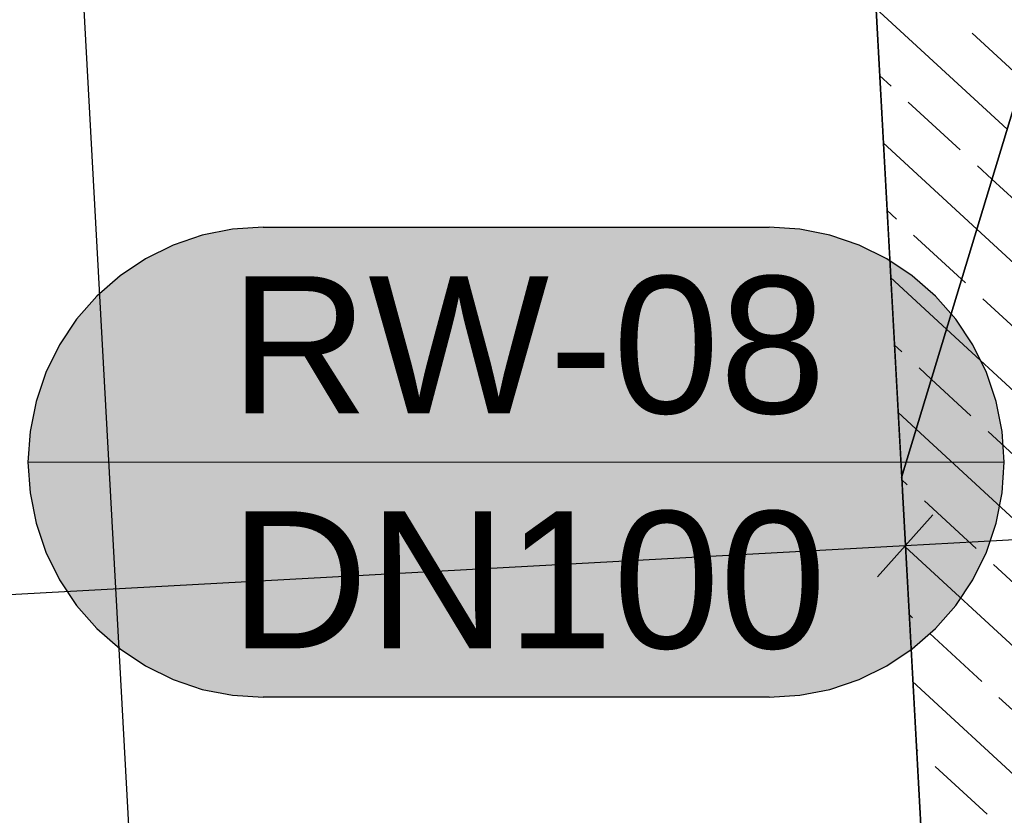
# Model space of a CAD drawing. Extents: x -779 to 790, y -208 to 633.
# Tile 89 of 232: x -55 to -30, y 167 to 187. Entities that reach past the tile are written whole.
import ezdxf

# ---------------------------------------------------------------- set-up
doc = ezdxf.new("R2010")
doc.units = 0
doc.layers.get('0').update_dxf_attribs({"lineweight": 25})
for name, color, linetype, lineweight, true_color in [('01AFU Allgemein Bemaßung-A07F5V4RWF', 7, 'Continuous', 25, 0x848484), ('20 Bodenplatte-A07F5V4PWF', 7, 'Continuous', 25, 0x848484), ('20 Fundament-A07F5V4OWF', 7, 'Continuous', 25, 0x848484), ('S_Mass', 150, 'Continuous', 25, 0x007fff)]:
    doc.layers.add(name, color=color, linetype=linetype, lineweight=lineweight, true_color=true_color)
doc.styles.get("Standard").update_dxf_attribs({"font": 'arial.ttf'})

# ---------------------------------------------------------------- blocks, each defined once
blk = doc.blocks.new('Referenz-A07F5V4VWF', base_point=(-401.415, -176.34))
at = {"color": 0, "linetype": 'ByBlock', "lineweight": -2, "ltscale": 12.5}
for p, q in [((-34.101, 204.701), (-32.503, 175.504)), ((-34.074, 204.444), (-27.019, 75.272)), ((-34.074, 204.444), (-31.619, 159.499)), ((-32.503, 175.504), (-24.018, 203.486)), ((-24.018, 203.486), (-32.503, 175.504)), ((-32.503, 175.504), (-31.628, 159.499))]:
    blk.add_line(p, q, dxfattribs=at)
at = {"layer": '01AFU Allgemein Bemaßung-A07F5V4RWF', "color": 0, "lineweight": -2}
for p, q in [((-54.247, 203.598), (-47.165, 74.17)), ((-32.485, 175.167), (-32.299, 171.766)), ((-33.116, 172.973), (-31.7, 174.553)), ((-22.422, 174.309), (-32.408, 173.763)), ((-32.408, 173.763), (-79.527, 171.185))]:
    blk.add_line(p, q, dxfattribs=at)
at = {"layer": '20 Bodenplatte-A07F5V4PWF', "color": 0, "lineweight": -2}
blk.add_line((-34.074, 204.444), (-31.619, 159.499), dxfattribs=at)
at = {"layer": '20 Fundament-A07F5V4OWF', "color": 0, "lineweight": -2}
for p, q in [((-34.101, 204.701), (-32.503, 175.504)), ((-29.806, 184.398), (-33.159, 187.49)), ((-29.419, 185.674), (-30.699, 186.853)), ((-32.767, 185.496), (-33.065, 185.771)), ((-31.002, 183.869), (-32.326, 185.089)), ((-30.58, 181.846), (-32.971, 184.051)), ((-30.193, 183.122), (-30.561, 183.462)), ((-29.238, 182.241), (-30.193, 183.122)), ((-32.63, 182.104), (-32.877, 182.332)), ((-30.967, 180.571), (-32.189, 181.697)), ((-22.423, 174.324), (-30.58, 181.846)), ((-31.354, 179.295), (-32.783, 180.613)), ((-30.865, 180.477), (-30.967, 180.571)), ((-29.1, 178.85), (-30.424, 180.07)), ((-22.234, 170.886), (-31.354, 179.295)), ((-32.492, 178.712), (-32.689, 178.893)), ((-31.741, 178.019), (-32.051, 178.305)), ((-30.728, 177.085), (-31.741, 178.019)), ((-32.127, 176.743), (-32.595, 177.174)), ((-22.046, 167.447), (-32.127, 176.743)), ((-28.963, 175.458), (-30.287, 176.678)), ((-32.503, 175.504), (-31.628, 159.499)), ((-32.355, 175.32), (-32.501, 175.455)), ((-30.59, 173.693), (-31.914, 174.914)), ((-21.858, 164.009), (-32.407, 173.736)), ((-28.826, 172.066), (-30.149, 173.286)), ((-32.217, 171.929), (-32.313, 172.016)), ((-30.453, 170.301), (-31.776, 171.522)), ((-21.67, 160.57), (-32.218, 170.297)), ((-28.688, 168.674), (-30.012, 169.895)), ((-32.08, 168.537), (-32.124, 168.578)), ((-30.315, 166.91), (-31.639, 168.13))]:
    blk.add_line(p, q, dxfattribs=at)

msp = doc.modelspace()

# ---------------------------------------------------------------- linework, layer by layer
at = {"layer": 'S_Mass'}
for p, q in [((-50.342, 181.692), (-51.086, 181.439)), ((-49.573, 181.845), (-50.342, 181.692)), ((-48.79, 181.896), (-49.573, 181.845)), ((-48.79, 181.896), (-35.877, 181.896)), ((-35.094, 181.845), (-35.877, 181.896)), ((-34.325, 181.692), (-35.094, 181.845)), ((-33.581, 181.439), (-34.325, 181.692)), ((-51.086, 181.439), (-51.79, 181.092)), ((-32.877, 181.092), (-33.581, 181.439)), ((-51.79, 181.092), (-52.442, 180.656)), ((-32.225, 180.656), (-32.877, 181.092)), ((-52.442, 180.656), (-53.032, 180.139)), ((-31.635, 180.139), (-32.225, 180.656)), ((-53.032, 180.139), (-53.55, 179.549)), ((-31.117, 179.549), (-31.635, 180.139)), ((-53.55, 179.549), (-53.986, 178.896)), ((-30.681, 178.896), (-31.117, 179.549)), ((-53.986, 178.896), (-54.333, 178.192)), ((-30.334, 178.192), (-30.681, 178.896)), ((-54.333, 178.192), (-54.585, 177.449)), ((-30.082, 177.449), (-30.334, 178.192)), ((-54.585, 177.449), (-54.738, 176.679)), ((-29.929, 176.679), (-30.082, 177.449)), ((-54.738, 176.679), (-54.79, 175.896)), ((-29.877, 175.896), (-29.929, 176.679)), ((-54.79, 175.896), (-54.738, 175.113)), ((-29.929, 175.113), (-29.877, 175.896)), ((-54.738, 175.113), (-54.585, 174.343)), ((-30.082, 174.343), (-29.929, 175.113)), ((-54.585, 174.343), (-54.333, 173.6)), ((-30.334, 173.6), (-30.082, 174.343)), ((-54.333, 173.6), (-53.986, 172.896)), ((-30.681, 172.896), (-30.334, 173.6)), ((-53.986, 172.896), (-53.55, 172.243)), ((-31.117, 172.243), (-30.681, 172.896)), ((-53.55, 172.243), (-53.032, 171.653)), ((-31.635, 171.653), (-31.117, 172.243)), ((-53.032, 171.653), (-52.442, 171.136)), ((-32.225, 171.136), (-31.635, 171.653)), ((-52.442, 171.136), (-51.79, 170.7)), ((-32.877, 170.7), (-32.225, 171.136)), ((-51.79, 170.7), (-51.086, 170.353)), ((-33.581, 170.353), (-32.877, 170.7)), ((-51.086, 170.353), (-50.342, 170.1)), ((-34.325, 170.1), (-33.581, 170.353)), ((-50.342, 170.1), (-49.573, 169.947)), ((-49.573, 169.947), (-48.79, 169.896)), ((-35.877, 169.896), (-48.79, 169.896)), ((-35.877, 169.896), (-35.094, 169.947)), ((-35.094, 169.947), (-34.325, 170.1))]:
    msp.add_line(p, q, dxfattribs=at)
at = {"layer": 'S_Mass', "lineweight": 18}
msp.add_line((-54.79, 175.896), (-29.877, 175.896), dxfattribs=at)
at = {"layer": 'S_Mass', "color": 7, "true_color": 0xfefefe}
for points in [[(-50.51, 181.644), (-34.157, 181.644), (-50.173, 181.734)], [(-50.173, 181.734), (-34.494, 181.734), (-49.831, 181.805)], [(-34.157, 181.644), (-50.173, 181.734), (-34.494, 181.734)], [(-49.831, 181.805), (-34.836, 181.805), (-49.486, 181.855)], [(-34.494, 181.734), (-49.831, 181.805), (-34.836, 181.805)], [(-49.486, 181.855), (-35.181, 181.855), (-49.138, 181.886)], [(-34.836, 181.805), (-49.486, 181.855), (-35.181, 181.855)], [(-49.486, 181.855), (-35.181, 181.855), (-49.486, 181.855)], [(-35.181, 181.855), (-49.486, 181.855), (-35.181, 181.855)], [(-49.138, 181.886), (-35.529, 181.886), (-48.79, 181.896)], [(-35.181, 181.855), (-49.138, 181.886), (-35.529, 181.886)], [(-35.529, 181.886), (-48.79, 181.896), (-35.877, 181.896)], [(-51.166, 181.405), (-33.501, 181.405), (-50.842, 181.534)], [(-50.842, 181.534), (-33.825, 181.534), (-50.51, 181.644)], [(-33.501, 181.405), (-50.842, 181.534), (-33.825, 181.534)], [(-33.825, 181.534), (-50.51, 181.644), (-34.157, 181.644)], [(-51.79, 181.092), (-32.877, 181.092), (-51.482, 181.258)], [(-51.482, 181.258), (-33.185, 181.258), (-51.166, 181.405)], [(-32.877, 181.092), (-51.482, 181.258), (-33.185, 181.258)], [(-33.185, 181.258), (-51.166, 181.405), (-33.501, 181.405)], [(-51.166, 181.405), (-33.501, 181.405), (-51.166, 181.405)], [(-33.501, 181.405), (-51.166, 181.405), (-33.501, 181.405)], [(-52.372, 180.709), (-32.295, 180.709), (-52.087, 180.909)], [(-52.087, 180.909), (-32.58, 180.909), (-51.79, 181.092)], [(-32.295, 180.709), (-52.087, 180.909), (-32.58, 180.909)], [(-32.58, 180.909), (-51.79, 181.092), (-32.877, 181.092)], [(-52.646, 180.492), (-32.021, 180.492), (-52.372, 180.709)], [(-32.021, 180.492), (-52.372, 180.709), (-32.295, 180.709)], [(-52.907, 180.26), (-31.76, 180.26), (-52.646, 180.492)], [(-31.76, 180.26), (-52.646, 180.492), (-32.021, 180.492)], [(-53.154, 180.013), (-31.513, 180.013), (-52.907, 180.26)], [(-31.513, 180.013), (-52.907, 180.26), (-31.76, 180.26)], [(-53.386, 179.753), (-31.281, 179.753), (-53.154, 180.013)], [(-31.281, 179.753), (-53.154, 180.013), (-31.513, 180.013)], [(-53.602, 179.479), (-31.065, 179.479), (-53.386, 179.753)], [(-31.065, 179.479), (-53.386, 179.753), (-31.281, 179.753)], [(-53.802, 179.193), (-30.865, 179.193), (-53.602, 179.479)], [(-30.865, 179.193), (-53.602, 179.479), (-31.065, 179.479)], [(-53.602, 179.479), (-31.065, 179.479), (-53.602, 179.479)], [(-31.065, 179.479), (-53.602, 179.479), (-31.065, 179.479)], [(-53.986, 178.896), (-30.681, 178.896), (-53.802, 179.193)], [(-30.681, 178.896), (-53.802, 179.193), (-30.865, 179.193)], [(-54.151, 178.589), (-30.516, 178.589), (-53.986, 178.896)], [(-30.516, 178.589), (-53.986, 178.896), (-30.681, 178.896)], [(-53.986, 178.896), (-30.681, 178.896), (-53.986, 178.896)], [(-30.681, 178.896), (-53.986, 178.896), (-30.681, 178.896)], [(-54.299, 178.272), (-30.368, 178.272), (-54.151, 178.589)], [(-30.368, 178.272), (-54.151, 178.589), (-30.516, 178.589)], [(-54.428, 177.948), (-30.239, 177.948), (-54.299, 178.272)], [(-30.239, 177.948), (-54.299, 178.272), (-30.368, 178.272)], [(-54.299, 178.272), (-30.368, 178.272), (-54.299, 178.272)], [(-30.368, 178.272), (-54.299, 178.272), (-30.368, 178.272)], [(-54.537, 177.617), (-30.13, 177.617), (-54.428, 177.948)], [(-30.13, 177.617), (-54.428, 177.948), (-30.239, 177.948)], [(-54.428, 177.948), (-30.239, 177.948), (-54.428, 177.948)], [(-30.239, 177.948), (-54.428, 177.948), (-30.239, 177.948)], [(-54.628, 177.28), (-30.039, 177.28), (-54.537, 177.617)], [(-30.039, 177.28), (-54.537, 177.617), (-30.13, 177.617)], [(-54.537, 177.617), (-30.13, 177.617), (-54.537, 177.617)], [(-30.13, 177.617), (-54.537, 177.617), (-30.13, 177.617)], [(-54.698, 176.938), (-29.969, 176.938), (-54.628, 177.28)], [(-29.969, 176.938), (-54.628, 177.28), (-30.039, 177.28)], [(-54.628, 177.28), (-30.039, 177.28), (-54.628, 177.28)], [(-30.039, 177.28), (-54.628, 177.28), (-30.039, 177.28)], [(-54.749, 176.593), (-29.918, 176.593), (-54.698, 176.938)], [(-29.918, 176.593), (-54.698, 176.938), (-29.969, 176.938)], [(-54.698, 176.938), (-29.969, 176.938), (-54.698, 176.938)], [(-29.969, 176.938), (-54.698, 176.938), (-29.969, 176.938)], [(-54.779, 176.245), (-29.888, 176.245), (-54.749, 176.593)], [(-29.888, 176.245), (-54.749, 176.593), (-29.918, 176.593)], [(-54.749, 176.593), (-29.918, 176.593), (-54.749, 176.593)], [(-29.918, 176.593), (-54.749, 176.593), (-29.918, 176.593)], [(-54.79, 175.896), (-29.877, 175.896), (-54.779, 176.245)], [(-29.877, 175.896), (-54.779, 176.245), (-29.888, 176.245)], [(-54.779, 176.245), (-29.888, 176.245), (-54.779, 176.245)], [(-29.888, 176.245), (-54.779, 176.245), (-29.888, 176.245)], [(-54.779, 175.547), (-29.888, 175.547), (-54.79, 175.896)], [(-29.888, 175.547), (-54.79, 175.896), (-29.877, 175.896)], [(-54.749, 175.199), (-29.918, 175.199), (-54.779, 175.547)], [(-29.918, 175.199), (-54.779, 175.547), (-29.888, 175.547)], [(-54.779, 175.547), (-29.888, 175.547), (-54.779, 175.547)], [(-29.888, 175.547), (-54.779, 175.547), (-29.888, 175.547)], [(-54.698, 174.854), (-29.969, 174.854), (-54.749, 175.199)], [(-29.969, 174.854), (-54.749, 175.199), (-29.918, 175.199)], [(-54.628, 174.512), (-30.039, 174.512), (-54.698, 174.854)], [(-30.039, 174.512), (-54.698, 174.854), (-29.969, 174.854)], [(-54.537, 174.175), (-30.13, 174.175), (-54.628, 174.512)], [(-30.13, 174.175), (-54.628, 174.512), (-30.039, 174.512)], [(-54.628, 174.512), (-30.039, 174.512), (-54.628, 174.512)], [(-30.039, 174.512), (-54.628, 174.512), (-30.039, 174.512)], [(-54.428, 173.844), (-30.239, 173.844), (-54.537, 174.175)], [(-30.239, 173.844), (-54.537, 174.175), (-30.13, 174.175)], [(-54.537, 174.175), (-30.13, 174.175), (-54.537, 174.175)], [(-30.13, 174.175), (-54.537, 174.175), (-30.13, 174.175)], [(-54.299, 173.52), (-30.368, 173.52), (-54.428, 173.844)], [(-30.368, 173.52), (-54.428, 173.844), (-30.239, 173.844)], [(-54.428, 173.844), (-30.239, 173.844), (-54.428, 173.844)], [(-30.239, 173.844), (-54.428, 173.844), (-30.239, 173.844)], [(-54.151, 173.203), (-30.516, 173.203), (-54.299, 173.52)], [(-30.516, 173.203), (-54.299, 173.52), (-30.368, 173.52)], [(-53.986, 172.896), (-30.681, 172.896), (-54.151, 173.203)], [(-30.681, 172.896), (-54.151, 173.203), (-30.516, 173.203)], [(-54.151, 173.203), (-30.516, 173.203), (-54.151, 173.203)], [(-30.516, 173.203), (-54.151, 173.203), (-30.516, 173.203)], [(-53.802, 172.599), (-30.865, 172.599), (-53.986, 172.896)], [(-30.865, 172.599), (-53.986, 172.896), (-30.681, 172.896)], [(-53.602, 172.313), (-31.065, 172.313), (-53.802, 172.599)], [(-31.065, 172.313), (-53.802, 172.599), (-30.865, 172.599)], [(-53.802, 172.599), (-30.865, 172.599), (-53.802, 172.599)], [(-30.865, 172.599), (-53.802, 172.599), (-30.865, 172.599)], [(-53.386, 172.039), (-31.281, 172.039), (-53.602, 172.313)], [(-31.281, 172.039), (-53.602, 172.313), (-31.065, 172.313)], [(-53.602, 172.313), (-31.065, 172.313), (-53.602, 172.313)], [(-31.065, 172.313), (-53.602, 172.313), (-31.065, 172.313)], [(-53.154, 171.779), (-31.513, 171.779), (-53.386, 172.039)], [(-31.513, 171.779), (-53.386, 172.039), (-31.281, 172.039)], [(-53.386, 172.039), (-31.281, 172.039), (-53.386, 172.039)], [(-31.281, 172.039), (-53.386, 172.039), (-31.281, 172.039)], [(-52.907, 171.532), (-31.76, 171.532), (-53.154, 171.779)], [(-31.76, 171.532), (-53.154, 171.779), (-31.513, 171.779)], [(-52.646, 171.3), (-32.021, 171.3), (-52.907, 171.532)], [(-32.021, 171.3), (-52.907, 171.532), (-31.76, 171.532)], [(-52.372, 171.083), (-32.295, 171.083), (-52.646, 171.3)], [(-32.295, 171.083), (-52.646, 171.3), (-32.021, 171.3)], [(-52.087, 170.883), (-32.58, 170.883), (-52.372, 171.083)], [(-32.58, 170.883), (-52.372, 171.083), (-32.295, 171.083)], [(-51.79, 170.7), (-32.877, 170.7), (-52.087, 170.883)], [(-32.877, 170.7), (-52.087, 170.883), (-32.58, 170.883)], [(-51.482, 170.534), (-33.185, 170.534), (-51.79, 170.7)], [(-33.185, 170.534), (-51.79, 170.7), (-32.877, 170.7)], [(-51.166, 170.387), (-33.501, 170.387), (-51.482, 170.534)], [(-33.501, 170.387), (-51.482, 170.534), (-33.185, 170.534)], [(-50.842, 170.258), (-33.825, 170.258), (-51.166, 170.387)], [(-33.825, 170.258), (-51.166, 170.387), (-33.501, 170.387)], [(-50.51, 170.148), (-34.157, 170.148), (-50.842, 170.258)], [(-34.157, 170.148), (-50.842, 170.258), (-33.825, 170.258)], [(-50.173, 170.058), (-34.494, 170.058), (-50.51, 170.148)], [(-34.494, 170.058), (-50.51, 170.148), (-34.157, 170.148)], [(-49.831, 169.987), (-34.836, 169.987), (-50.173, 170.058)], [(-34.836, 169.987), (-50.173, 170.058), (-34.494, 170.058)], [(-49.486, 169.937), (-35.181, 169.937), (-49.831, 169.987)], [(-35.181, 169.937), (-49.831, 169.987), (-34.836, 169.987)], [(-49.138, 169.906), (-35.529, 169.906), (-49.486, 169.937)], [(-35.529, 169.906), (-49.486, 169.937), (-35.181, 169.937)], [(-48.79, 169.896), (-35.877, 169.896), (-49.138, 169.906)], [(-35.877, 169.896), (-49.138, 169.906), (-35.529, 169.906)]]:
    msp.add_solid(points, dxfattribs=at)

# ---------------------------------------------------------------- block references
at = {"color": 8, "lineweight": 25, "ltscale": 12.5, "true_color": 0x808080}
msp.add_blockref('Referenz-A07F5V4VWF', (-401.415, -176.34), dxfattribs=at)

# ---------------------------------------------------------------- texts
at = {"layer": 'S_Mass', "char_height": 3.5, "attachment_point": 1}
for s, insert in [('{\\fArial;RW-08}', (-49.637, 180.646)), ('{\\fArial;DN100}', (-49.637, 174.646))]:
    msp.add_mtext(s, dxfattribs=dict(at, insert=insert))

doc.saveas('drawing.dxf')
